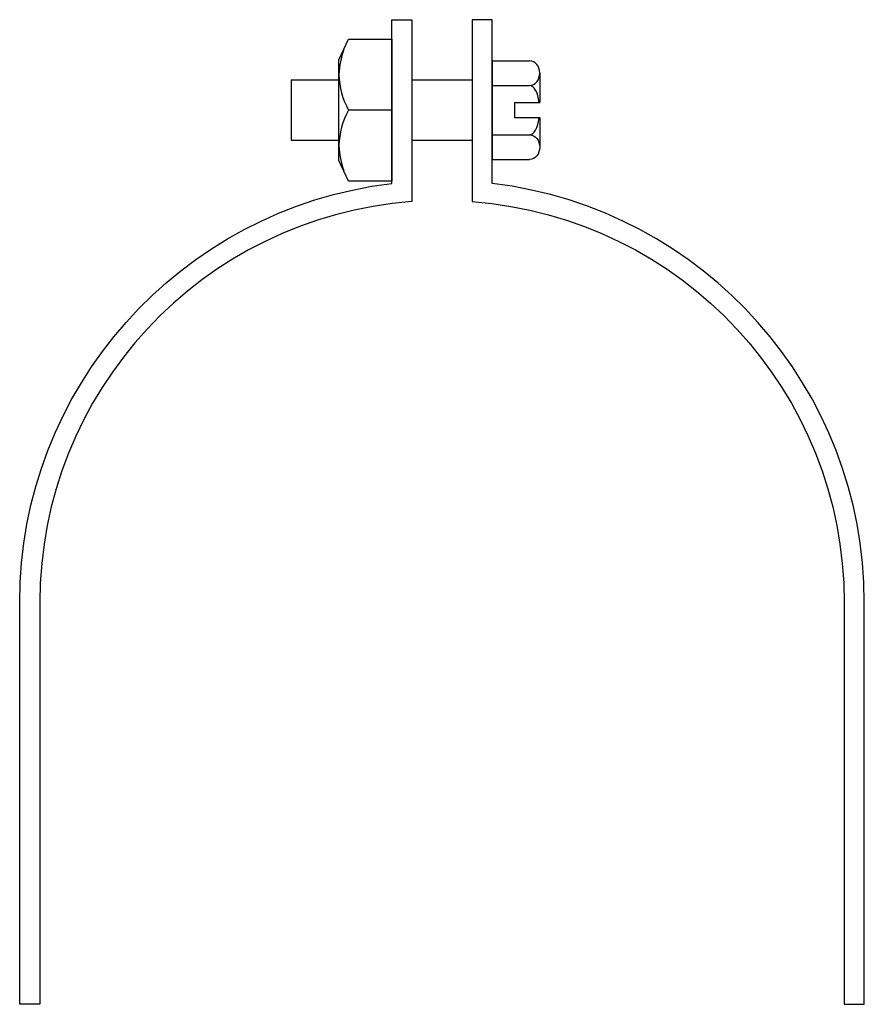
# Model space of a CAD drawing. Extents: x 11 to 205, y 26 to 253.
import ezdxf

# ---------------------------------------------------------------- set-up
doc = ezdxf.new("R2010")
doc.units = 0
doc.header["$MEASUREMENT"] = 0
doc.layers.get('0').update_dxf_attribs({"linetype": 'CONTINUOUS'})

# ---------------------------------------------------------------- blocks, each defined once
blk = doc.blocks.new('AI9-BLK1')
at = {"color": 7}
blk.add_line((6.08, 0), (-3.85, 0), dxfattribs=at)
blk.add_lwpolyline([(-3.85, -16.39), (-6.08, -11.59), (-6.08, 11.59), (-3.85, 16.39), (6.08, 16.39), (6.08, -16.39)], close=True, dxfattribs=at)
blk.add_open_spline([(-4.96, 13.99), (-5.66, 12.14), (-6.04, 10.18), (-6.08, 8.2), (-6.02, 5.32), (-5.25, 2.51), (-3.85, 0), (-5.25, -2.51), (-6.02, -5.32), (-6.08, -8.2), (-6.04, -10.18), (-5.66, -12.14), (-4.96, -13.99)], degree=3, knots=[0, 0, 0, 0, 1, 1, 1, 2, 2, 2, 3, 3, 3, 4, 4, 4, 4], dxfattribs=at)

msp = doc.modelspace()

# ---------------------------------------------------------------- linework, layer by layer
at = {"color": 7}
for p, q in [((119.54, 243.81), (119.54, 221.03)), ((119.54, 243.81), (128.16, 243.81)), ((130.48, 240.96), (130.48, 234.16)), ((73.18, 239.38), (84.19, 239.38)), ((73.18, 239.38), (73.18, 225.47)), ((101, 239.38), (114.9, 239.38)), ((119.54, 238.11), (128.16, 238.11)), ((124.7, 234.16), (124.7, 230.68)), ((124.7, 234.16), (130.48, 234.16)), ((124.7, 230.68), (130.48, 230.68)), ((130.48, 230.68), (130.48, 223.88)), ((73.18, 225.47), (84.19, 225.47)), ((101, 225.47), (114.9, 225.47)), ((119.54, 226.73), (128.16, 226.73)), ((119.54, 221.03), (128.16, 221.03))]:
    msp.add_line(p, q, dxfattribs=at)
for points, knots in [([(15.23, 118.84), (15.23, 167.35), (52.62, 207.66), (101, 211.3), (101, 211.3), (101, 253.28), (101, 253.28), (101, 253.28), (96.36, 253.28), (96.36, 253.28), (96.36, 253.28), (96.36, 215.5), (96.36, 215.5), (47.42, 209.64), (10.59, 168.12), (10.59, 118.84), (10.59, 118.84), (10.59, 26.12), (10.59, 26.12), (10.59, 26.12), (15.23, 26.12), (15.23, 26.12), (15.23, 26.12), (15.23, 118.84), (15.23, 118.84)], [0, 0, 0, 0, 1, 1, 1, 2, 2, 2, 3, 3, 3, 4, 4, 4, 5, 5, 5, 6, 6, 6, 7, 7, 7, 8, 8, 8, 8]), ([(200.67, 118.84), (200.67, 167.35), (163.28, 207.66), (114.9, 211.3), (114.9, 211.3), (114.9, 253.28), (114.9, 253.28), (114.9, 253.28), (119.54, 253.28), (119.54, 253.28), (119.54, 253.28), (119.54, 215.5), (119.54, 215.5), (168.48, 209.64), (205.31, 168.12), (205.31, 118.84), (205.31, 118.84), (205.31, 26.12), (205.31, 26.12), (205.31, 26.12), (200.67, 26.12), (200.67, 26.12), (200.67, 26.12), (200.67, 118.84), (200.67, 118.84)], [0, 0, 0, 0, 1, 1, 1, 2, 2, 2, 3, 3, 3, 4, 4, 4, 5, 5, 5, 6, 6, 6, 7, 7, 7, 8, 8, 8, 8]), ([(128.16, 238.11), (129.44, 238.11), (130.48, 239.39), (130.48, 240.96), (130.48, 242.53), (129.44, 243.81), (128.16, 243.81)], [0, 0, 0, 0, 1, 1, 1, 2, 2, 2, 2]), ([(128.16, 226.73), (129.44, 226.73), (130.48, 225.45), (130.48, 223.88), (130.48, 222.31), (129.44, 221.03), (128.16, 221.03)], [0, 0, 0, 0, 1, 1, 1, 2, 2, 2, 2])]:
    msp.add_open_spline(points, degree=3, knots=knots, dxfattribs=at)
for points in [[(130.37, 234.16), (130.06, 236.52), (129.17, 238.11), (128.16, 238.11)], [(128.16, 226.73), (129.17, 226.73), (130.06, 228.32), (130.37, 230.68)]]:
    msp.add_open_spline(points, degree=3, dxfattribs=at)

# ---------------------------------------------------------------- block references
msp.add_blockref('AI9-BLK1', (90.28, 232.42), dxfattribs=at)

doc.saveas('drawing.dxf')
